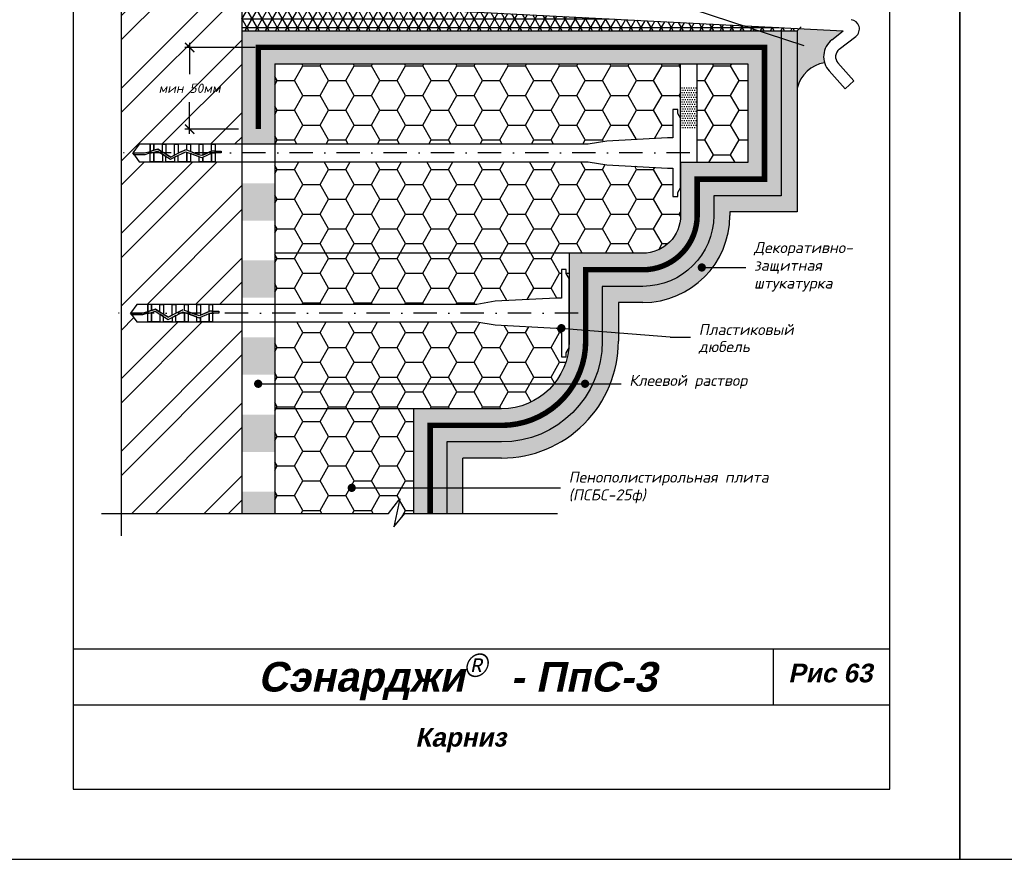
# Model space of a CAD drawing. Header units: inches. Extents: x 47 to 4151, y -1120 to 1902.
# Tile 7 of 93: x 481 to 692, y -419 to -239. Entities that reach past the tile are written whole.
import ezdxf

# ---------------------------------------------------------------- set-up
doc = ezdxf.new("R2010")
doc.units = ezdxf.units.IN
doc.header["$LTSCALE"] = 10
doc.header["$MEASUREMENT"] = 0
doc.linetypes.add('DASHDOT', pattern=[1, 0.5, -0.25, 0, -0.25])
doc.linetypes.add('HIDDEN', pattern=[0.375, 0.25, -0.125])
doc.layers.add('dim', color=160, linetype='Continuous', lineweight=15)
doc.layers.add('Layer1', color=108, linetype='Continuous', lineweight=30)
for name, color, linetype in [('DUBEL', 142, 'Continuous'), ('hatch', 240, 'Continuous'), ('ndp', 242, 'Continuous'), ('ramka', 248, 'Continuous')]:
    doc.layers.add(name, color=color, linetype=linetype)
doc.layers.add('list', color=5, linetype='Continuous', plot=False)
doc.styles.add('ndp', font='ARIALBD.TTF', dxfattribs={"oblique": 12})
doc.styles.add('style2', font='romans.shx', dxfattribs={"oblique": 12})
doc.dimstyles.new('1', dxfattribs={"dimtxt": 2, "dimasz": 2, "dimexe": 1, "dimexo": 0.7, "dimgap": 2, "dimtad": 0, "dimtih": 1, "dimtoh": 1, "dimdec": 4, "dimzin": 0, "dimdsep": 46, "dimtxsty": 'style2', "dimblk": 'ARCHTICK', "dimcen": 1.5, "dimdle": 1, "dimadec": 0, "dimazin": 0, "dimtfac": 1, "dimtdec": 4, "dimtofl": 0, "dimtmove": 0, "dimatfit": 2, "dimldrblk": 'DOTSMALL', "dimfxl": 1, "dimtolj": 1, "dimtzin": 0, "dimarcsym": 0})
pattern_1 = [(0, (-497.7444391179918, 192.4329305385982), (0.25, 0.5), [0, -0.5])]

# ---------------------------------------------------------------- blocks, each defined once
blk = doc.blocks.new('_ArchTick')
at = {"layer": 'DUBEL', "color": 0, "const_width": 0.15}
blk.add_lwpolyline([(-0.5, -0.5), (0.5, 0.5)], dxfattribs=at)
blk = doc.blocks.new('*D153')
at = {"layer": 'Defpoints', "color": 0}
for p in [(531.9952625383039, -244.9288237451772), (517.2546868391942, -262.4281667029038), (528.4459621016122, -262.4281667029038)]:
    blk.add_point(p, dxfattribs=at)
at = {"layer": 'dim', "color": 0, "lineweight": -2}
for p, q in [((517.2546868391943, -243.9288237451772), (517.2546868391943, -250.669296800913)), ((531.2952625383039, -244.9288237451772), (516.2546868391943, -244.9288237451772)), ((517.2546868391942, -263.4281667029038), (517.2546868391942, -256.687693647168)), ((527.7459621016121, -262.4281667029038), (516.2546868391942, -262.4281667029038))]:
    blk.add_line(p, q, dxfattribs=at)
at = {"layer": 'dim', "color": 0, "lineweight": -2, "xscale": 2, "yscale": 2, "zscale": 2}
for p, rotation in [((517.2546868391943, -244.9288237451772), 90), ((517.2546868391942, -262.4281667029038), 270)]:
    blk.add_blockref('_ArchTick', p, dxfattribs=dict(at, rotation=rotation))
at = {"layer": 'dim', "color": 0, "insert": (517.2546868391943, -253.6784952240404), "char_height": 2, "attachment_point": 5, "style": 'style2'}
blk.add_mtext('\\A1;{\\fRomanS|b0|i0|c204|p2;мин 50мм}', dxfattribs=at)
blk = doc.blocks.new('_DotSmall')
at = {"layer": 'DUBEL', "color": 0, "const_width": 0.5}
blk.add_lwpolyline([(-0.0625, 0, 1), (0.0625, 0, 1)], format="xyb", close=True, dxfattribs=at)

msp = doc.modelspace()

# ---------------------------------------------------------------- hatches: boundary and pattern name
at = {"layer": 'hatch'}
h = msp.add_hatch(dxfattribs=at)
h.set_pattern_fill('ANSI32', color=256, scale=29.32749405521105, style=0)
h.set_pattern_definition([(45, (-497.7444391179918, 192.4329305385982), (-7.77662622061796, 7.776626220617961), []), (45, (-492.5600216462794, 192.4329305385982), (-7.77662622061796, 7.776626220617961), [])])
h.paths.add_polyline_path([(528.4459621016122, -303.7011914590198), (522.1970123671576, -303.7011914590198), (521.4177893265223, -303.7011914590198), (518.7905637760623, -303.7011914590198), (514.3153357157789, -303.7011914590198), (511.6881101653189, -303.7011914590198), (508.281661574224, -303.7011914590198), (505.9549108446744, -303.7011914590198), (504.6122042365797, -301.8383431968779), (502.5728388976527, -301.8383431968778), (502.5728388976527, -344.7444599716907), (528.4459621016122, -344.7444599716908)])
h.paths.add_polyline_path([(519.5697868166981, -299.9754949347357), (522.1970123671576, -299.9754949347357), (528.4459621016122, -299.9754949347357), (528.4459621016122, -269.4019749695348), (522.7040196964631, -269.4019749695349), (521.9247966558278, -269.4019749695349), (519.2975711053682, -269.4019749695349), (514.8223430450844, -269.4019749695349), (512.1951174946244, -269.4019749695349), (508.7886689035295, -269.4019749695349), (506.4619181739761, -269.4019749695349), (505.1192115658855, -267.5391267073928), (506.4619181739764, -265.6762784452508), (508.7886689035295, -265.6762784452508), (512.1951174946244, -265.6762784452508), (514.8223430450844, -265.6762784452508), (517.449568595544, -265.6762784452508), (520.0767941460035, -265.6762784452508), (522.7040196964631, -265.6762784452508), (528.4459621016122, -265.6762784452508), (528.4459621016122, -234.755803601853), (525.8862996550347, -234.6238367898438), (525.8862996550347, -205.9392512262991), (528.4459621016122, -205.9392512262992), (528.4459621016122, -198.3745470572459), (525.7603109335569, -198.374547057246), (523.1330853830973, -198.374547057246), (518.6578573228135, -198.374547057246), (516.0306317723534, -198.374547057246), (512.6241831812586, -198.374547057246), (510.297432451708, -198.374547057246), (508.9547258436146, -196.5116987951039), (510.2974324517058, -194.6488505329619), (512.6241831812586, -194.6488505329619), (516.0306317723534, -194.6488505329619), (518.6578573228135, -194.6488505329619), (521.285082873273, -194.6488505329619), (523.9123084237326, -194.6488505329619), (528.4459621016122, -194.648850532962), (528.4459621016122, -154.6687945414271), (502.5728388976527, -154.6687945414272), (502.5728388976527, -229.1930624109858), (505.6875125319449, -231.6477947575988), (502.5728388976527, -230.96675063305), (502.5728388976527, -301.8383431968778), (504.6122042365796, -301.8383431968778), (505.9549108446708, -299.9754949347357), (508.281661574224, -299.9754949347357), (511.6881101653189, -299.9754949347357), (514.3153357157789, -299.9754949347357), (516.942561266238, -299.9754949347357)])
h.paths.add_polyline_path([(508.9718598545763, -252.169296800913), (525.5375138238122, -252.169296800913), (525.5375138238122, -255.187693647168), (508.9718598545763, -255.187693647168)], flags=24)
h.paths.add_polyline_path([(508.137495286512, -211.5849779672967), (524.7031492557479, -211.5849779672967), (524.7031492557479, -214.6033748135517), (508.137495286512, -214.6033748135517)], flags=24)
h.paths.add_polyline_path([(509.0436540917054, -229.3006024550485), (523.7969904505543, -229.3006024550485), (523.7969904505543, -232.3189993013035), (509.0436540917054, -232.3189993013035)], flags=24)
h = msp.add_hatch(dxfattribs=at)
h.set_pattern_fill('AR-CONC', color=256, scale=0.5, style=0)
h.set_pattern_definition([(49.99999999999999, (-497.7444391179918, 192.4329305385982), (3.586300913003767, -0.3137606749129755), [0.375, -4.125]), (355, (-497.7444391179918, 192.4329305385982), (-0.693756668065, 3.760960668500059), [0.3, -3.3]), (100.4514, (-497.4455807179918, 192.4067838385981), (2.892546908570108, 3.447197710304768), [0.3187009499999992, -3.505710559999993]), (46.18420000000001, (-497.7444391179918, 193.4329305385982), (5.336205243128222, -0.8275950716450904), [0.5625, -6.1875]), (96.6356, (-497.2997553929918, 193.3639640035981), (4.673313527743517, 4.870589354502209), [0.4780514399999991, -5.258564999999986]), (351.1842, (-497.7444391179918, 193.4329305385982), (4.673309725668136, 4.870593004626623), [0.45, -4.95]), (21, (-497.2444391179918, 193.1829305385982), (2.984535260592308, -2.013094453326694), [0.375, -4.125]), (326.0000000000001, (-497.2444391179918, 193.1829305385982), (1.216576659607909, 3.625750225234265), [0.3, -3.3]), (71.4514, (-496.9957279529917, 193.015172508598), (4.20111314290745, 1.612652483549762), [0.31870095, -3.50571056]), (37.50000000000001, (-497.7444391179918, 192.4329305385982), (0.06079927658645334, 1.664469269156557), [0, -3.26, 0, -3.35, 0, -3.3125]), (7.499999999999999, (-497.7444391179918, 192.4329305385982), (1.315347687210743, 1.972058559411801), [0, -1.91, 0, -3.185, 0, -1.2625]), (327.5, (-498.8594391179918, 192.4329305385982), (2.669112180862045, -0.112774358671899), [0, -1.25, 0, -3.9, 0, -5.175]), (317.5, (-499.3594391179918, 192.4329305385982), (2.915930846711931, 0.5005249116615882), [0, -1.625, 0, -2.59, 0, -3.675])])
h.paths.add_polyline_path([(575.8110356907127, -183.7875005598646), (575.8110356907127, -154.6687945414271), (572.3555807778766, -154.6687945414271), (572.3555807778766, -227.3477024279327), (575.8110356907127, -227.3477024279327)])
h.paths.add_polyline_path([(647.4653169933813, -241.3795233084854), (644.0098620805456, -241.3795233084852), (644.0098620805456, -276.6990030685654), (629.5811908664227, -276.6990030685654), (629.5811908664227, -280.9181161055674, -0.4142135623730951), (614.3994602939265, -296.0998466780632), (605.6852310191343, -296.0998466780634), (605.6852310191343, -307.8627182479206, -0.4142135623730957), (584.118452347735, -329.4294969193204), (572.3555807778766, -329.4294969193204), (572.3555807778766, -344.7444599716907), (575.8110356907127, -344.7444599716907), (575.8110356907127, -332.884951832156), (584.118452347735, -332.884951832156, 0.4142135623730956), (609.1406859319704, -307.8627182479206), (609.14068593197, -299.5553015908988), (614.399460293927, -299.5553015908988, 0.4142135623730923), (633.0366457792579, -280.9181161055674), (633.0366457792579, -280.154457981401), (647.4653169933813, -280.154457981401)])
h = msp.add_hatch(color=256, dxfattribs=at)
edge = h.paths.add_edge_path()
edge.add_line((575.8110356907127, -227.347702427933), (572.3555807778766, -227.347702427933))
edge.add_line((572.3555807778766, -227.347702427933), (564.3216609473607, -227.347702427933))
edge.add_ellipse((560.1390837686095, -230.4688379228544), major_axis=(-7.140105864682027, 0), ratio=0.4371273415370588, start_angle=90, end_angle=270, ccw=False)
edge.add_line((560.1390837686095, -233.5899734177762), (560.1390837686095, -233.9901520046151))
edge.add_line((560.1390837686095, -233.9901520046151), (575.9485777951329, -234.7898405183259))
edge.add_arc((576.9310035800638, -231.0493437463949), 3.867360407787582, 106.83370543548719, 255.2838809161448, ccw=False)
h.paths.add_polyline_path([(654.8962986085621, -243.3072860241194), (657.3483907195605, -241.4015402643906), (647.9339422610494, -240.916165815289), (647.4653169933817, -241.3795233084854), (647.4653169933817, -253.6457914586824, -0.3035028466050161), (653.3202164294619, -248.1949325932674, -0.3083413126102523)])
h = msp.add_hatch(dxfattribs=at)
h.set_pattern_fill('NET3', color=256, scale=15, style=0)
h.set_pattern_definition([(0, (-497.7444391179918, 192.4329305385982), (0, 1.875), []), (59.99999999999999, (-497.7444391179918, 192.4329305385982), (-1.623797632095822, 0.9375000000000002), []), (120, (-497.7444391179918, 192.4329305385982), (-1.623797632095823, -0.9374999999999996), [])])
h.paths.add_polyline_path([(528.4459621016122, -234.7558036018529), (528.4459621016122, -241.3795233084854), (644.0098620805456, -241.3795233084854), (647.4653169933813, -241.3795233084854), (647.9339422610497, -240.9161658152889)])
h = msp.add_hatch(dxfattribs=at)
h.set_pattern_fill('DOTS', color=256, scale=8, style=0)
h.set_pattern_definition(pattern_1)
h.paths.add_polyline_path([(535.5445629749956, -248.4781241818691), (636.9112612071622, -248.4781241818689), (636.9112612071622, -269.6004021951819), (622.4825899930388, -269.6004021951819), (622.4825899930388, -274.9837416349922), (622.4825899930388, -280.9181161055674, -0.4142135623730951), (614.3994602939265, -289.0012458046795), (598.5866301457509, -289.0012458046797), (598.5866301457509, -307.8627182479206), (598.5866301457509, -309.2829581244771), (598.5023042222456, -309.4225176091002, -0.382918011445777), (584.1184523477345, -322.3308960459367), (565.2569799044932, -322.3308960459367), (565.2569799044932, -344.7444599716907), (572.3555807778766, -344.7444599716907), (572.3555807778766, -329.4294969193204), (584.118452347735, -329.4294969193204, 0.4142135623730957), (605.6852310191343, -307.8627182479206), (605.6852310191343, -296.0998466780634), (614.399460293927, -296.0998466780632, 0.4142135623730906), (629.5811908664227, -280.9181161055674), (629.5811908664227, -276.6990030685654), (644.0098620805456, -276.6990030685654), (644.0098620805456, -241.3795233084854), (528.4459621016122, -241.3795233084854), (528.4459621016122, -257.1764149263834), (528.4459621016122, -265.6762784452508), (535.5445629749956, -265.6762784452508)])
h = msp.add_hatch(dxfattribs=at)
h.set_pattern_fill('HONEY', color=256, scale=29.32749405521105, style=0)
h.set_pattern_definition([(0, (-497.7444391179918, 192.4329305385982), (5.498905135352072, 3.174794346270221), [3.665936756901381, -7.331873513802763]), (120, (-497.7444391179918, 192.4329305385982), (-5.498905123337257, 3.174794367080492), [3.665936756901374, -7.331873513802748]), (59.99999999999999, (-497.7444391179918, 192.4329305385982), (1.201481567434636e-08, 6.349588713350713), [-7.331873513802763, 3.665936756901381])])
h.paths.add_polyline_path([(622.4825899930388, -248.4781241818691), (535.5445629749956, -248.4781241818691), (535.5445629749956, -265.6762784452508), (602.6767685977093, -265.6762784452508), (606.6394167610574, -265.0007220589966), (619.6959235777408, -264.3193769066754), (620.8320167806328, -264.3193769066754), (620.8320167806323, -258.210711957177), (621.852880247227, -258.210711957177), (621.8528802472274, -259.0523415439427), (622.4825899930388, -260.0945117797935)])
h.paths.add_polyline_path([(620.8320167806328, -270.7588765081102), (619.6959235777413, -270.7588765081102), (606.639416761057, -270.0775313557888), (602.6767685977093, -269.4019749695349), (535.5445629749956, -269.4019749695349), (535.5445629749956, -289.0012458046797), (598.5866301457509, -289.0012458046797), (614.3994602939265, -289.0012458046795, 0.4142135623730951), (622.4825899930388, -280.9181161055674), (622.4825899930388, -274.9837416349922), (621.8528802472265, -276.0259118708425), (621.852880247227, -276.8675414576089), (620.8320167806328, -276.8675414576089)])
h.paths.add_polyline_path([(596.9360569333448, -292.5099284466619), (597.9569203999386, -292.5099284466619), (597.9569203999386, -293.3515580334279), (598.5866301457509, -294.3937282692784), (598.5866301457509, -289.0012458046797), (535.5445629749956, -289.0012458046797), (535.5445629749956, -299.9754949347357), (578.7808087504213, -299.9754949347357), (582.7434569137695, -299.2999385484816), (595.7999637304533, -298.6185933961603), (596.9360569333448, -298.6185933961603)])
h.paths.add_polyline_path([(598.5023042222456, -309.4225176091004), (597.9569203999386, -310.3251283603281), (597.9569203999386, -311.1667579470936), (596.9360569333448, -311.1667579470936), (596.9360569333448, -305.0580929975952), (595.799963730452, -305.0580929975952), (582.7434569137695, -304.3767478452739), (578.7808087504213, -303.7011914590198), (535.5445629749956, -303.7011914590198), (535.5445629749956, -322.3308960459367), (584.118452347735, -322.3308960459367, 0.3829180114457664)])
h.paths.add_polyline_path([(565.2569799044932, -322.3308960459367), (535.5445629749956, -322.3308960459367), (535.5445629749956, -344.7444599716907), (559.8714412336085, -344.7444599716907), (562.3261735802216, -341.6297863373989), (561.0140122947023, -347.6307986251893), (563.3859937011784, -344.7444599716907), (565.2569799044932, -344.7444599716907)])
h.paths.add_polyline_path([(636.9112612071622, -248.4781241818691), (626.049520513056, -248.4781241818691), (626.049520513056, -269.6004021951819), (636.9112612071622, -269.6004021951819)])
h = msp.add_hatch(dxfattribs=at)
h.set_pattern_fill('DOTS', color=256, scale=8, style=0)
h.set_pattern_definition(pattern_1)
h.paths.add_polyline_path([(626.049520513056, -253.3847250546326), (622.4825899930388, -253.3847250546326), (622.4825899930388, -262.2992296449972), (626.049520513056, -262.2992296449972)])
h = msp.add_hatch(dxfattribs=at)
h.set_pattern_fill('DOTS', color=256, scale=7, style=0)
h.set_pattern_definition([(0, (-497.7444391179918, 192.4329305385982), (0.21875, 0.4375), [0, -0.4375])])
h.paths.add_polyline_path([(535.5445629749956, -274.0505375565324), (528.4459621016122, -274.0505375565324), (528.4459621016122, -282.0513895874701), (535.5445629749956, -282.0513895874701)])
h.paths.add_polyline_path([(535.5445629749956, -290.5522928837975), (528.4459621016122, -290.5522928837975), (528.4459621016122, -298.5531449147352), (535.5445629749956, -298.5531449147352)])
h.paths.add_polyline_path([(535.5445629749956, -307.0540482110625), (528.4459621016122, -307.0540482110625), (528.4459621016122, -315.0549002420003), (535.5445629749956, -315.0549002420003)])
h.paths.add_polyline_path([(535.5445629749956, -323.5558035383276), (528.4459621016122, -323.5558035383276), (528.4459621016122, -331.5566555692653), (535.5445629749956, -331.5566555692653)])
h.paths.add_polyline_path([(535.5445629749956, -340.0575588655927), (528.4459621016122, -340.0575588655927), (528.4459621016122, -344.7444599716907), (535.5445629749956, -344.7444599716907)])

# ---------------------------------------------------------------- linework, layer by layer
at = {"layer": 'DUBEL', "linetype": 'DASHDOT'}
for p, q in [((624.4353875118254, -267.5391267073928), (503.1234933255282, -267.5391267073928)), ((600.539427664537, -301.8383431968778), (500.2996562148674, -301.8383431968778))]:
    msp.add_line(p, q, dxfattribs=at)
at = {"layer": 'DUBEL', "linetype": 'HIDDEN', "const_width": 1.17}
msp.add_lwpolyline([(531.9952625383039, -262.4281667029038), (531.9952625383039, -244.9288237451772), (640.4605616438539, -244.9288237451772), (640.4605616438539, -273.1497026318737), (626.031890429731, -273.1497026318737), (626.031890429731, -280.9181161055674, -0.4142135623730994), (614.3994602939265, -292.5505462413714), (602.1359305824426, -292.5505462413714), (602.1359305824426, -307.8627182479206, -0.414213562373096), (584.118452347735, -325.8801964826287), (568.8062803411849, -325.8801964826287), (568.8062803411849, -344.7444599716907)], format="xyb", dxfattribs=at)
at = {"layer": 'DUBEL'}
for points in [[(619.6959235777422, -270.7588765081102), (620.8320167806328, -270.7588765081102), (620.8320167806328, -276.8675414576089), (621.852880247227, -276.8675414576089), (621.852880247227, -276.0259118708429), (622.4825899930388, -274.9837416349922), (622.4825899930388, -260.0945117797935), (621.852880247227, -259.0523415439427), (621.852880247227, -258.210711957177), (620.8320167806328, -258.210711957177), (620.8320167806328, -264.3193769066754), (619.6959235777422, -264.3193769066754), (606.6394167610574, -265.0007220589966), (602.6767685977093, -265.6762784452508), (522.7040196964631, -265.6762784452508), (522.7040196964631, -267.1242464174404), (523.9944213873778, -267.1242464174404), (523.9944213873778, -267.5196771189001), (522.7040196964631, -267.5196771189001), (522.7040196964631, -267.1242464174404), (522.7040196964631, -269.4019749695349), (521.9247966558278, -269.4019749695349), (521.9247966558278, -267.5988265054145), (522.101392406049, -267.5196771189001), (522.7040196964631, -267.5391267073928), (522.7040196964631, -267.1242464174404), (522.0168298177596, -267.1242464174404), (521.9247966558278, -267.1654952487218), (521.9247966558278, -265.6762784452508), (522.7040196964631, -265.6762784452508), (520.0767941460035, -265.6762784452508), (520.0767941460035, -267.9937613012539), (521.9247966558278, -267.1654952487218), (519.813249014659, -268.1118809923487), (519.2975711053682, -267.9228171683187), (519.2975711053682, -265.6762784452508), (520.0767941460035, -265.6762784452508), (517.449568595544, -265.6762784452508), (517.449568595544, -267.2452810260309), (519.2975711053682, -267.9228171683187), (516.6703455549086, -266.9595932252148), (516.6703455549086, -265.6762784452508), (517.449568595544, -265.6762784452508), (514.8223430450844, -265.6762784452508), (514.8223430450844, -267.5391267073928), (516.3456529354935, -266.8405506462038), (514.0431200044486, -268.0067083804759), (514.0431200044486, -265.6762784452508), (514.8223430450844, -265.6762784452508), (512.1951174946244, -265.6762784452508), (512.1951174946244, -267.5391267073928), (512.1951174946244, -267.8110505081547), (513.1999619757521, -268.4337403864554), (514.0431200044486, -268.0067083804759), (513.1999619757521, -268.4337403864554), (511.415894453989, -267.3281754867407), (511.415894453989, -265.6762784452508), (512.1951174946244, -265.6762784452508), (509.5678919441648, -265.6762784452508), (509.5678919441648, -266.9633552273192), (510.4205505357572, -266.7113729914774), (511.415894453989, -267.3281754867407), (510.4205505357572, -266.7113729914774), (509.5678919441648, -266.9633552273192), (509.5678919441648, -265.6762784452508), (508.7886689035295, -265.6762784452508), (508.7886689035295, -267.1936353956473), (509.5678919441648, -266.9633552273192), (508.7886689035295, -267.1936353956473), (508.7886689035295, -265.6762784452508), (506.4619181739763, -265.6762784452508), (505.1192115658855, -267.5391267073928), (507.6195938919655, -267.5391267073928), (508.7886689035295, -267.1936353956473), (508.7886689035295, -267.5391267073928), (507.676800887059, -267.9345574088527), (505.4042307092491, -267.9345574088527), (505.1192115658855, -267.5391267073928), (506.4619181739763, -269.4019749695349), (508.7886689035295, -269.4019749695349), (508.7886689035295, -267.6059722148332), (509.5678919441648, -267.3756920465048), (509.5678919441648, -269.4019749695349), (509.5678919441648, -267.5391267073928), (509.5678919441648, -267.3756920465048), (510.3627891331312, -267.1407797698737), (511.415894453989, -267.7933763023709), (511.415894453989, -269.4019749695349), (508.7886689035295, -269.4019749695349), (512.1951174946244, -269.4019749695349), (512.1951174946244, -268.2762513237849), (511.415894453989, -267.7933763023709), (513.1804742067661, -268.8868648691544), (514.0431200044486, -268.4499629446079), (514.0431200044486, -269.4019749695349), (512.1951174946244, -269.4019749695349), (514.8223430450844, -269.4019749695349), (514.8223430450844, -268.0553119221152), (514.0431200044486, -268.4499629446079), (516.370947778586, -267.2709941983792), (517.449568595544, -267.666450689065), (517.449568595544, -269.4019749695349), (514.8223430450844, -269.4019749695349), (516.6703455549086, -269.4019749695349), (516.6703455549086, -267.5391267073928), (516.6703455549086, -267.3807628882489), (516.6703455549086, -269.4019749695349), (519.2975711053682, -269.4019749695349), (519.2975711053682, -268.343986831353), (517.449568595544, -267.666450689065), (519.8281743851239, -268.5385227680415), (520.0767941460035, -268.4270925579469), (520.0767941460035, -269.4019749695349), (520.0767941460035, -268.4270925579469), (521.9247966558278, -267.5988265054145), (521.9247966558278, -269.4019749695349), (519.2975711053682, -269.4019749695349), (522.7040196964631, -269.4019749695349), (602.6767685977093, -269.4019749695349), (606.6394167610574, -270.077531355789), (619.6959235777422, -270.7588765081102)], [(595.7999637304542, -305.0580929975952), (596.9360569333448, -305.0580929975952), (596.9360569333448, -311.1667579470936), (597.9569203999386, -311.1667579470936), (597.9569203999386, -310.3251283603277), (598.5866301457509, -309.2829581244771), (598.5866301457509, -294.3937282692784), (597.9569203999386, -293.3515580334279), (597.9569203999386, -292.5099284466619), (596.9360569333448, -292.5099284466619), (596.9360569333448, -298.6185933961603), (595.7999637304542, -298.6185933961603), (582.7434569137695, -299.2999385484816), (578.7808087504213, -299.9754949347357), (522.1970123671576, -299.9754949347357), (522.1970123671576, -301.4234629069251), (523.4874140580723, -301.4234629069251), (523.4874140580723, -301.818893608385), (522.1970123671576, -301.818893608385), (522.1970123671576, -301.4234629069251), (522.1970123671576, -303.7011914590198), (521.4177893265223, -303.7011914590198), (521.4177893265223, -301.8980429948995), (521.5943850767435, -301.818893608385), (522.1970123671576, -301.8383431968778), (522.1970123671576, -301.4234629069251), (521.5098224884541, -301.4234629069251), (521.4177893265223, -301.4647117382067), (521.4177893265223, -299.9754949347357), (522.1970123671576, -299.9754949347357), (519.5697868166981, -299.9754949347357), (519.5697868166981, -302.2929777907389), (521.4177893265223, -301.4647117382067), (519.3062416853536, -302.4110974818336), (518.7905637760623, -302.2220336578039), (518.7905637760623, -299.9754949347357), (519.5697868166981, -299.9754949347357), (516.942561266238, -299.9754949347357), (516.942561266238, -301.5444975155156), (518.7905637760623, -302.2220336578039), (516.1633382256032, -301.2588097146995), (516.1633382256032, -299.9754949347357), (516.942561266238, -299.9754949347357), (514.3153357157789, -299.9754949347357), (514.3153357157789, -301.8383431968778), (515.838645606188, -301.1397671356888), (513.5361126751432, -302.3059248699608), (513.5361126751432, -299.9754949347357), (514.3153357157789, -299.9754949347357), (511.6881101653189, -299.9754949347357), (511.6881101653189, -301.8383431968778), (511.6881101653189, -302.1102669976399), (512.6929546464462, -302.7329568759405), (513.5361126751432, -302.3059248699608), (512.6929546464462, -302.7329568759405), (510.9088871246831, -301.6273919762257), (510.9088871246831, -299.9754949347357), (511.6881101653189, -299.9754949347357), (509.0608846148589, -299.9754949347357), (509.0608846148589, -301.2625717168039), (509.9135432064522, -301.0105894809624), (510.9088871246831, -301.6273919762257), (509.9135432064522, -301.0105894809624), (509.0608846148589, -301.2625717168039), (509.0608846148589, -299.9754949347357), (508.281661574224, -299.9754949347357), (508.281661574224, -301.4928518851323), (509.0608846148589, -301.2625717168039), (508.281661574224, -301.4928518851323), (508.281661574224, -299.9754949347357), (505.9549108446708, -299.9754949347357), (504.6122042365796, -301.8383431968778), (507.11258656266, -301.8383431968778), (508.281661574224, -301.4928518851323), (508.281661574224, -301.8383431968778), (507.1697935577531, -302.2337738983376), (504.8972233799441, -302.2337738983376), (504.6122042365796, -301.8383431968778), (505.9549108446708, -303.7011914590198), (508.281661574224, -303.7011914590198), (508.281661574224, -301.9051887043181), (509.0608846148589, -301.6749085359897), (509.0608846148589, -303.7011914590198), (509.0608846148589, -301.8383431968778), (509.0608846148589, -301.6749085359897), (509.8557818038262, -301.4399962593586), (510.9088871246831, -302.0925927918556), (510.9088871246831, -303.7011914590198), (508.281661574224, -303.7011914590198), (511.6881101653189, -303.7011914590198), (511.6881101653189, -302.5754678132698), (510.9088871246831, -302.0925927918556), (512.6734668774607, -303.1860813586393), (513.5361126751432, -302.7491794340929), (513.5361126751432, -303.7011914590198), (511.6881101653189, -303.7011914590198), (514.3153357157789, -303.7011914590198), (514.3153357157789, -302.3545284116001), (513.5361126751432, -302.7491794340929), (515.8639404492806, -301.5702106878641), (516.942561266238, -301.9656671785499), (516.942561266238, -303.7011914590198), (514.3153357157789, -303.7011914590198), (516.1633382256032, -303.7011914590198), (516.1633382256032, -301.8383431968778), (516.1633382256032, -301.6799793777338), (516.1633382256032, -303.7011914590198), (518.7905637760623, -303.7011914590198), (518.7905637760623, -302.643203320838), (516.942561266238, -301.9656671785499), (519.3211670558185, -302.8377392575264), (519.5697868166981, -302.7263090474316), (519.5697868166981, -303.7011914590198), (519.5697868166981, -302.7263090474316), (521.4177893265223, -301.8980429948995), (521.4177893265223, -303.7011914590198), (518.7905637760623, -303.7011914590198), (522.1970123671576, -303.7011914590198), (578.7808087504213, -303.7011914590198), (582.7434569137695, -304.3767478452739), (595.7999637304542, -305.0580929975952)]]:
    msp.add_lwpolyline(points, close=True, dxfattribs=at)
at = {"layer": 'hatch'}
for points in [[(502.5728388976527, -149.1183749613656), (502.5728388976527, -229.1930624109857), (505.6875125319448, -231.6477947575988), (499.6865002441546, -230.3356334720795), (502.5728388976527, -232.7076148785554), (502.5728388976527, -349.5352643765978)], [(498.3949329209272, -344.7444599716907), (559.8714412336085, -344.7444599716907), (562.3261735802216, -341.6297863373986), (561.0140122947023, -347.6307986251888), (563.3859937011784, -344.7444599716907), (596.0974426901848, -344.7444599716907)]]:
    msp.add_lwpolyline(points, dxfattribs=at)
at = {"layer": 'Layer1'}
for p, q in [((525.8862996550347, -234.6238367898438), (657.3483907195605, -241.4015402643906)), ((528.4459621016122, -234.7558036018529), (528.4459621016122, -344.7444599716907)), ((647.4653169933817, -241.3795233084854), (648.3335575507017, -240.5210425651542)), ((644.0098620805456, -241.3795233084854), (647.4653169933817, -241.3795233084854)), ((647.4653169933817, -241.3795233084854), (647.4653169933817, -280.154457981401)), ((654.8962986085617, -243.3072860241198), (657.3483907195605, -241.4015402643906)), ((656.4670412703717, -245.3283350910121), (660.0286518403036, -242.5602807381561)), ((535.5445629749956, -248.4781241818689), (535.5445629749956, -344.7444599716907)), ((622.4825899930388, -269.6004021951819), (622.4825899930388, -248.4781241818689)), ((626.049520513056, -269.6004021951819), (626.049520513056, -248.4781241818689)), ((656.2082593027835, -248.2459746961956), (659.634333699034, -252.0498545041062)), ((654.3063193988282, -249.9590118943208), (657.7323937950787, -253.7628917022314)), ((659.634333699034, -252.0498545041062), (657.7323937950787, -253.7628917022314)), ((647.4653169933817, -280.154457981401), (633.0366457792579, -280.154457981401)), ((633.0366457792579, -280.154457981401), (633.0366457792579, -280.9181161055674)), ((598.5866301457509, -289.0012458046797), (535.5445629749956, -289.0012458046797)), ((614.3994602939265, -299.5553015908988), (609.1406859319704, -299.5553015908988)), ((609.1406859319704, -299.5553015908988), (609.1406859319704, -307.8627182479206)), ((565.2569799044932, -322.3308960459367), (565.2569799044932, -344.7444599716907)), ((584.118452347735, -332.884951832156), (575.8110356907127, -332.884951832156)), ((575.8110356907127, -344.7444599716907), (575.8110356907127, -332.884951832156))]:
    msp.add_line(p, q, dxfattribs=at)
for points in [[(528.4459621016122, -241.3795233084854), (644.0098620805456, -241.3795233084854), (644.0098620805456, -276.6990030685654), (629.5811908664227, -276.6990030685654), (629.5811908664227, -280.9181161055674, -0.414213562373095), (614.3994602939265, -296.0998466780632), (605.6852310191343, -296.0998466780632), (605.6852310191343, -307.8627182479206, -0.4142135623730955), (584.118452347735, -329.4294969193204), (572.3555807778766, -329.4294969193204), (572.3555807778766, -344.7444599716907)], [(535.5445629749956, -248.4781241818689), (636.9112612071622, -248.4781241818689), (636.9112612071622, -269.6004021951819), (622.4825899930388, -269.6004021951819), (622.4825899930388, -280.9181161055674, -0.4142135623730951), (614.3994602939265, -289.0012458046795), (598.5866301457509, -289.0012458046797), (598.5866301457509, -307.8627182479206, -0.4142135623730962), (584.118452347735, -322.3308960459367), (535.5445629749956, -322.3308960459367)]]:
    msp.add_lwpolyline(points, format="xyb", dxfattribs=at)
msp.add_lwpolyline([(528.4459621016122, -241.3795233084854), (528.4459621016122, -257.1764149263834)], dxfattribs=at)
for centre, radius, start, end in [((658.8013473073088, -240.9811279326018), 2, 307.8540567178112, 84.42149525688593), ((657.6943458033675, -246.9074878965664), 4.559662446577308, 127.8540567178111, 222.008696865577), ((657.6943458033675, -246.9074878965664), 2, 127.8540567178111, 222.008696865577), ((654.469135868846, -255.2988887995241), 7.196263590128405, 99.18687156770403, 166.7196442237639), ((654.469135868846, -255.2988887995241), 7.196263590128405, 99.18687156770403, 166.7196442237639), ((614.3994602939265, -280.9181161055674), 18.63718548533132, 270, 0), ((584.118452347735, -307.8627182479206), 25.02223358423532, 269.9999999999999, 0)]:
    msp.add_arc(centre, radius, start, end, dxfattribs=at)
at = {"layer": 'list'}
for points in [[(472.3401231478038, -418.8220724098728), (682.3401231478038, -418.8220724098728), (682.3401231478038, -128.8220724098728), (472.3401231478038, -128.8220724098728)], [(682.3401231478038, -418.8220724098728), (892.3401231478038, -418.8220724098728), (892.3401231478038, -128.8220724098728), (682.3401231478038, -128.8220724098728)]]:
    msp.add_lwpolyline(points, close=True, dxfattribs=at)
at = {"layer": 'ndp'}
for p, q in [((648.9576260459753, -244.5922814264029), (610.1667082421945, -231.8620684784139)), ((627.0224394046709, -292.057959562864), (636.4566155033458, -292.057959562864)), ((620.2218585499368, -307.0211506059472), (595.7999637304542, -305.0580929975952)), ((620.2218585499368, -307.0211506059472), (624.611455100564, -307.0211506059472)), ((531.9575556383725, -316.9734747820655), (609.713353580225, -316.9734747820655)), ((552.0031610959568, -339.2636963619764), (596.743939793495, -339.2636963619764))]:
    msp.add_line(p, q, dxfattribs=at)
at = {"layer": 'ndp', "const_width": 0.8798248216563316}
for points in [[(626.5825269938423, -292.057959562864, 1), (627.4623518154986, -292.057959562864, 1)], [(596.4961445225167, -305.0580929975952, 1), (597.375969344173, -305.0580929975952, 1)], [(531.5176432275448, -316.9734747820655, 1), (532.397468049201, -316.9734747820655, 1)], [(601.5660288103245, -316.9734747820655, 1), (602.4458536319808, -316.9734747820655, 1)], [(551.5632486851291, -339.2636963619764, 1), (552.4430735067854, -339.2636963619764, 1)]]:
    msp.add_lwpolyline(points, format="xyb", close=True, dxfattribs=at)
at = {"layer": 'ramka'}
for p, q in [((667.3401231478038, -373.8220724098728), (492.3401231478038, -373.8220724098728)), ((642.3401231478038, -373.8220724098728), (642.3401231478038, -385.8220724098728)), ((667.3401231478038, -385.8220724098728), (492.3401231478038, -385.8220724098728))]:
    msp.add_line(p, q, dxfattribs=at)
msp.add_lwpolyline([(492.3401231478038, -403.8220724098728), (667.3401231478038, -403.8220724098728), (667.3401231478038, -143.8220724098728), (492.3401231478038, -143.8220724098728)], close=True, dxfattribs=at)

# ---------------------------------------------------------------- texts
at = {"layer": 'ndp', "oblique": 12}
for s, height, style, p in [('Декоративно-', 2.346199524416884, 'style2', (638.2094485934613, -288.9773127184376)), ('защитная', 2.346199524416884, 'style2', (638.2094485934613, -292.7759214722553)), ('штукатурка', 2.346199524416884, 'style2', (638.2094485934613, -296.5745302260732)), ('Пластиковый ', 2.346199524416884, 'style2', (626.364288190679, -306.5331064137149)), ('дюбель', 2.346199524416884, 'style2', (626.364288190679, -310.1926739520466)), ('Клеевой раствор', 2.346199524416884, 'style2', (611.46618667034, -317.4245911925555)), ('Пенополистирольная плита', 2.346199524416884, 'style2', (598.49677288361, -338.1396911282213)), ('(ПСБС-25ф)', 2.346199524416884, 'style2', (598.49677288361, -341.938299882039)), ('Сэнарджи    - ПпС-3', 6.33260053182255, 'ndp', (531.9167927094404, -382.8977348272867)), ('Рис 63', 4, 'ndp', (645.5435031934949, -380.9200211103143)), ('Карниз', 4, 'ndp', (565.6182142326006, -394.6884795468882))]:
    msp.add_text(s, height=height, dxfattribs=dict(at, style=style)).set_placement(p)
at = {"layer": 'ndp', "insert": (575.9795958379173, -374.7586500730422), "char_height": 5, "attachment_point": 1, "style": 'style2'}
msp.add_mtext('{\\fCentury Gothic|b0|i0|c204|p32;®}', dxfattribs=at)

# ---------------------------------------------------------------- dimensions: what is measured, and where the dimension line sits
at = {"layer": 'dim'}
dim = msp.add_linear_dim(base=(517.2546868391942, -262.4281667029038), p1=(531.9952625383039, -244.9288237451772), p2=(528.4459621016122, -262.4281667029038), angle=270, text='{\\fRomanS|b0|i0|c204|p2;мин 50мм}', dimstyle='1', dxfattribs=at)
dim.commit()
dim.dimension.update_dxf_attribs({"geometry": '*D153', "text_midpoint": (517.2546868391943, -253.6784952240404)})

doc.saveas('drawing.dxf')
